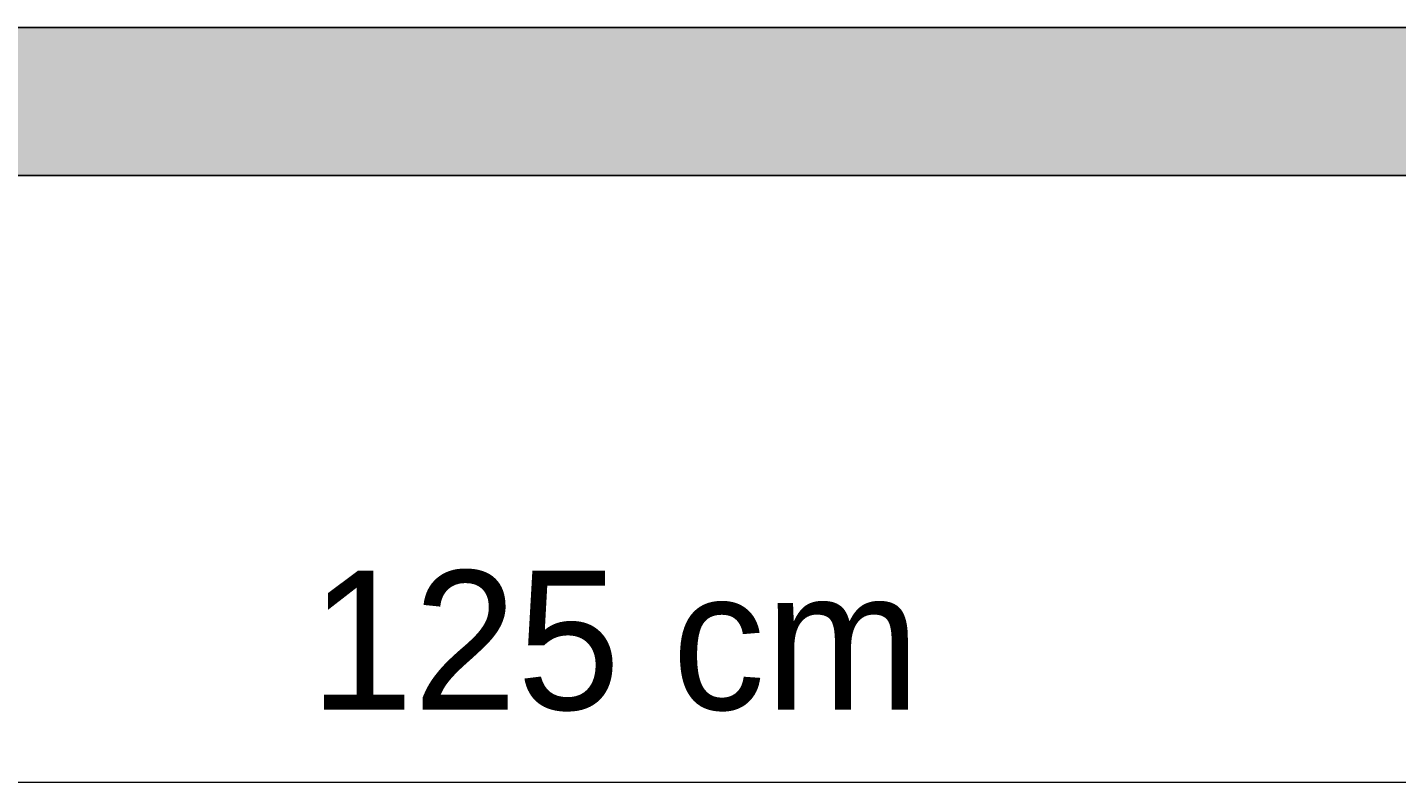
# Model space of a CAD drawing. Header units: millimetres. Extents: x 37 to 169, y -197 to -96.
# Tile 2 of 6: x 77 to 106, y -197 to -181. Entities that reach past the tile are written whole.
import ezdxf

# ---------------------------------------------------------------- set-up
doc = ezdxf.new("R2010")
doc.units = ezdxf.units.MM
doc.header["$MEASUREMENT"] = 0
doc.layers.add('Capa 1', color=7, linetype='Continuous', lineweight=0)

# ---------------------------------------------------------------- blocks, each defined once
blk = doc.blocks.new('Block_1')
at = {"layer": 'Capa 1', "true_color": 0xf6f6f6, "transparency": 33554687}
h = blk.add_hatch(color=7, dxfattribs=at)
h.dxf.hatch_style = 2
h.paths.add_polyline_path([(136.176, -183.613), (136.176, -183.744), (136.176, -183.862), (136.176, -183.951), (136.176, -183.963), (136.176, -184.011), (136.176, -184.04), (136.176, -184.111), (136.147, -184.171), (136.117, -184.23), (136.087, -184.272), (136.028, -184.319), (135.969, -184.349), (135.909, -184.361), (135.856, -184.372), (134.515, -184.372), (134.515, -184.361), (134.515, -184.319), (134.515, -184.26), (134.515, -184.171), (43.012, -184.171), (43.012, -184.26), (43.012, -184.319), (43.012, -184.361), (43.012, -184.372), (41.677, -184.372), (41.605, -184.361), (41.546, -184.349), (41.487, -184.319), (41.439, -184.272), (41.398, -184.23), (41.368, -184.171), (41.35, -184.111), (41.338, -184.04), (41.338, -184.011), (41.338, -183.963), (41.338, -183.951), (41.338, -183.862), (41.338, -183.744), (41.338, -183.613), (41.338, -183.465), (41.338, -183.287), (41.338, -183.097), (41.338, -182.907), (41.338, -182.705), (41.338, -182.509), (41.338, -182.32), (41.338, -182.13), (41.338, -181.952), (41.338, -181.809), (41.338, -181.673), (41.338, -181.56), (41.338, -181.471), (41.338, -181.453), (41.338, -181.412), (41.338, -181.382), (41.35, -181.311), (41.368, -181.252), (41.398, -181.192), (41.439, -181.145), (41.487, -181.103), (41.546, -181.074), (41.605, -181.056), (41.677, -181.044), (42.045, -181.044), (42.056, -181.044), (42.086, -181.044), (42.116, -181.044), (42.163, -181.044), (42.205, -181.044), (42.234, -181.044), (42.276, -181.044), (42.294, -181.044), (135.221, -181.044), (135.251, -181.044), (135.28, -181.044), (135.322, -181.044), (135.352, -181.044), (135.399, -181.044), (135.429, -181.044), (135.458, -181.044), (135.47, -181.044), (135.856, -181.044), (135.909, -181.056), (135.969, -181.074), (136.028, -181.103), (136.087, -181.145), (136.117, -181.192), (136.147, -181.252), (136.176, -181.311), (136.176, -181.382), (136.176, -181.412), (136.176, -181.453), (136.176, -181.471), (136.176, -181.56), (136.176, -181.673), (136.176, -181.809), (136.176, -181.952), (136.176, -182.13), (136.176, -182.32), (136.176, -182.509), (136.176, -182.705), (136.176, -182.907), (136.176, -183.097), (136.176, -183.287), (136.176, -183.465)])
at = {"layer": 'Capa 1'}
for points in [[(134.515, -184.171), (43.012, -184.171)], [(42.294, -181.044), (135.221, -181.044)]]:
    blk.add_lwpolyline(points, dxfattribs=at)
blk = doc.blocks.new('Block_2')
at = {"layer": 'Capa 1', "color": 98, "lineweight": 18, "true_color": 0x000100}
for p, q in [((135.221, -181.044), (42.294, -181.044)), ((43.012, -184.171), (134.515, -184.171))]:
    blk.add_line(p, q, dxfattribs=at)
blk = doc.blocks.new('Block_0')
at = {"layer": 'Capa 1'}
for name in ['Block_2', 'Block_1']:
    blk.add_blockref(name, (0, 0), dxfattribs=at)

msp = doc.modelspace()

# ---------------------------------------------------------------- linework, layer by layer
at = {"layer": 'Capa 1', "color": 250, "lineweight": 18, "true_color": 0x1d1d1b}
msp.add_line((140.046, -196.984), (37.083, -196.984), dxfattribs=at)

# ---------------------------------------------------------------- block references
at = {"layer": 'Capa 1'}
msp.add_blockref('Block_0', (0, 0), dxfattribs=at)

# ---------------------------------------------------------------- texts
at = {"layer": 'Capa 1', "insert": (82.96, -195.486), "char_height": 0.2, "attachment_point": 7}
msp.add_mtext('\\C250;\\c1842718;\\FFavorit Light|b0|i0|c1;\\H2.935459;\\W1.000000;125 cm', dxfattribs=at)

doc.saveas('drawing.dxf')
